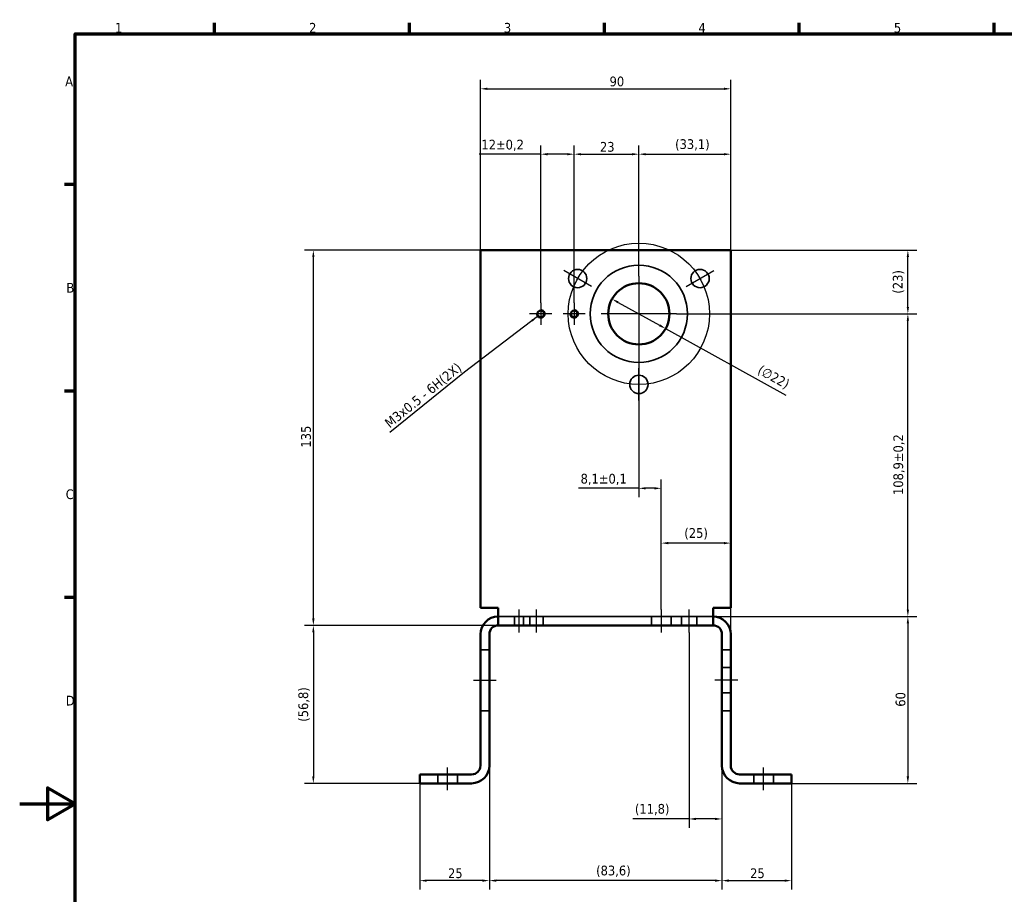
# Model space of a CAD drawing. Header units: millimetres. Extents: x 0 to 841, y 0 to 594.
# Tile 2 of 4: x 0 to 354, y 264 to 579. Entities that reach past the tile are written whole.
import ezdxf

# ---------------------------------------------------------------- set-up
doc = ezdxf.new("R2010")
doc.units = ezdxf.units.MM
for name, color, linetype, lineweight in [('Borda (ISO)', 7, 'Continuous', 70), ('Dimensão (ISO)', 7, 'Continuous', 25), ('Estreito visível (ISO)', 7, 'Continuous', 35), ('Linha de centro (ISO)', 7, 'Continuous', 25), ('Marca de centro (ISO)', 7, 'Continuous', 25), ('Oculto (ISO)', 7, 'Continuous', 35), ('Símbolo (ISO)', 7, 'Continuous', 25), ('Visível (ISO)', 7, 'Continuous', 50)]:
    doc.layers.add(name, color=color, linetype=linetype, lineweight=lineweight)
doc.styles.add('Texto da nota (ISO)', font='tahoma.ttf')
doc.dimstyles.new('Padrão (ISO)', dxfattribs={"dimtxt": 3.5, "dimasz": 2.5, "dimexe": 3.175, "dimexo": 0, "dimgap": 0.762, "dimtad": 1, "dimrnd": 1e-08, "dimzin": 0, "dimtxsty": 'Texto da nota (ISO)', "dimcen": 0.09, "dimdle": 10, "dimclrd": 256, "dimclre": 256, "dimclrt": 256, "dimazin": 0, "dimtfac": 1.001486, "dimtmove": 0, "dimatfit": 3, "dimfxl": 1, "dimtolj": 1, "dimtzin": 0, "dimlwd": -1, "dimlwe": -1, "dimarcsym": 0})
doc.dimstyles.new('Padrão (ISO)$7', dxfattribs={"dimtxt": 3.5, "dimasz": 2.5, "dimexe": 3.175, "dimexo": 0, "dimgap": 0.762, "dimtad": 1, "dimrnd": 1e-08, "dimzin": 0, "dimtxsty": 'Texto da nota (ISO)', "dimcen": 0.09, "dimdle": 10, "dimclrd": 256, "dimclre": 256, "dimclrt": 256, "dimazin": 0, "dimtfac": 1.001486, "dimtmove": 0, "dimatfit": 3, "dimfxl": 1, "dimtolj": 1, "dimtzin": 0, "dimlwd": -1, "dimlwe": -1, "dimarcsym": 0})

# ---------------------------------------------------------------- blocks, each defined once
blk = doc.blocks.new('Bordas Borda padrão')
at = {"layer": 'Borda (ISO)'}
for p, q in [((70.08, 574), (70.08, 577.9)), ((140.17, 574), (140.17, 577.9)), ((210.25, 574), (210.25, 577.9)), ((280.33, 574), (280.33, 577.9)), ((350.42, 574), (350.42, 577.9)), ((20, 519.75), (16.1, 519.75)), ((20, 445.5), (16.1, 445.5)), ((20, 371.25), (16.1, 371.25))]:
    blk.add_line(p, q, dxfattribs=at)
at = {"layer": 'Borda (ISO)', "flags": 128}
for points in [[(20, 20), (20, 574), (821, 574), (821, 20), (20, 20)], [(0, 297), (20, 297), (10, 302.77), (10, 291.23), (20, 297)]]:
    blk.add_lwpolyline(points, dxfattribs=at)
at = {"layer": 'Borda (ISO)', "char_height": 3.5, "attachment_point": 7, "style": 'Texto da nota (ISO)'}
for s, insert in [('1', (34.25, 574.4)), ('2', (104.06, 574.4)), ('3', (174.12, 574.33)), ('4', (244.07, 574.4)), ('5', (314.35, 574.33)), ('A', (16.36, 555.13)), ('B', (16.78, 480.88)), ('C', (16.56, 406.56)), ('D', (16.57, 332.38))]:
    blk.add_mtext(s, dxfattribs=dict(at, insert=insert))
blk = doc.blocks.new('*D5')
at = {"layer": 'Defpoints', "color": 0, "transparency": 16777216}
for p in [(105.59, 496.19), (165.7, 496.19), (172.07, 361.19)]:
    blk.add_point(p, dxfattribs=at)
at = {"layer": 'Dimensão (ISO)', "transparency": 16777216}
for p, q in [((165.7, 496.19), (102.42, 496.19)), ((105.59, 363.69), (105.59, 493.69)), ((172.07, 361.19), (102.42, 361.19))]:
    blk.add_line(p, q, dxfattribs=at)
for points in [[(105.18, 493.69), (106.01, 493.69), (105.59, 496.19)], [(105.18, 363.69), (106.01, 363.69), (105.59, 361.19)]]:
    blk.add_solid(points, dxfattribs=at)
at = {"layer": 'Dimensão (ISO)', "transparency": 16777216, "insert": (101.19, 425.14), "char_height": 3.5, "attachment_point": 1, "rotation": 90, "style": 'Texto da nota (ISO)'}
blk.add_mtext('\\A1;135', dxfattribs=at)
blk = doc.blocks.new('*D6')
at = {"layer": 'Defpoints', "color": 0, "transparency": 16777216}
for p in [(249.33, 364.38), (277.51, 304.38), (319.36, 304.38)]:
    blk.add_point(p, dxfattribs=at)
at = {"layer": 'Dimensão (ISO)', "transparency": 16777216}
for p, q in [((249.33, 364.38), (322.54, 364.38)), ((319.36, 361.88), (319.36, 306.88)), ((277.51, 304.38), (322.54, 304.38))]:
    blk.add_line(p, q, dxfattribs=at)
for points in [[(318.94, 361.88), (319.78, 361.88), (319.36, 364.38)], [(318.94, 306.88), (319.78, 306.88), (319.36, 304.38)]]:
    blk.add_solid(points, dxfattribs=at)
at = {"layer": 'Dimensão (ISO)', "transparency": 16777216, "insert": (314.96, 331.95), "char_height": 3.5, "attachment_point": 1, "rotation": 90, "style": 'Texto da nota (ISO)'}
blk.add_mtext('\\A1;60', dxfattribs=at)
blk = doc.blocks.new('*D7')
at = {"layer": 'Defpoints', "color": 0, "transparency": 16777216}
for p in [(236.13, 473.26), (319.36, 473.26), (249.33, 364.38)]:
    blk.add_point(p, dxfattribs=at)
at = {"layer": 'Dimensão (ISO)', "transparency": 16777216}
for p, q in [((236.13, 473.26), (322.54, 473.26)), ((319.36, 366.88), (319.36, 470.76)), ((249.33, 364.38), (322.54, 364.38))]:
    blk.add_line(p, q, dxfattribs=at)
for points in [[(318.94, 470.76), (319.78, 470.76), (319.36, 473.26)], [(318.94, 366.88), (319.78, 366.88), (319.36, 364.38)]]:
    blk.add_solid(points, dxfattribs=at)
at = {"layer": 'Dimensão (ISO)', "transparency": 16777216, "insert": (314.15, 408.09), "char_height": 3.5, "attachment_point": 1, "rotation": 90, "style": 'Texto da nota (ISO)'}
blk.add_mtext('\\A1;108,9{\\H3.5052;±0,2}', dxfattribs=at)
blk = doc.blocks.new('*D8')
at = {"layer": 'Defpoints', "color": 0, "transparency": 16777216}
for p in [(255.7, 530.67), (255.7, 496.19), (222.63, 486.76)]:
    blk.add_point(p, dxfattribs=at)
at = {"layer": 'Dimensão (ISO)', "transparency": 16777216}
for p, q in [((222.63, 486.76), (222.63, 533.84)), ((255.7, 496.19), (255.7, 533.84)), ((225.13, 530.67), (253.2, 530.67))]:
    blk.add_line(p, q, dxfattribs=at)
for points in [[(225.13, 531.08), (225.13, 530.25), (222.63, 530.67)], [(253.2, 531.08), (253.2, 530.25), (255.7, 530.67)]]:
    blk.add_solid(points, dxfattribs=at)
at = {"layer": 'Dimensão (ISO)', "transparency": 16777216, "insert": (235.67, 536.05), "char_height": 3.5, "attachment_point": 1, "style": 'Texto da nota (ISO)'}
blk.add_mtext('\\A1;(33,1)', dxfattribs=at)
blk = doc.blocks.new('*D9')
at = {"layer": 'Defpoints', "color": 0, "transparency": 16777216}
for p in [(222.63, 459.76), (222.63, 410.5), (230.7, 366.88)]:
    blk.add_point(p, dxfattribs=at)
at = {"layer": 'Dimensão (ISO)', "transparency": 16777216}
for p, q in [((222.63, 459.76), (222.63, 407.33)), ((230.7, 366.88), (230.7, 413.68)), ((222.63, 410.5), (200.92, 410.5)), ((228.2, 410.5), (225.13, 410.5))]:
    blk.add_line(p, q, dxfattribs=at)
for points in [[(225.13, 410.92), (225.13, 410.08), (222.63, 410.5)], [(228.2, 410.92), (228.2, 410.08), (230.7, 410.5)]]:
    blk.add_solid(points, dxfattribs=at)
at = {"layer": 'Dimensão (ISO)', "transparency": 16777216, "insert": (201.68, 415.71), "char_height": 3.5, "attachment_point": 1, "style": 'Texto da nota (ISO)'}
blk.add_mtext('\\A1;8,1{\\H3.5052;±0,1}', dxfattribs=at)
blk = doc.blocks.new('*D10')
at = {"layer": 'Defpoints', "color": 0, "transparency": 16777216}
for p in [(255.7, 554.19), (165.7, 496.19), (255.7, 496.19)]:
    blk.add_point(p, dxfattribs=at)
at = {"layer": 'Dimensão (ISO)', "transparency": 16777216}
for p, q in [((165.7, 496.19), (165.7, 557.37)), ((255.7, 496.19), (255.7, 557.37)), ((168.2, 554.19), (253.2, 554.19))]:
    blk.add_line(p, q, dxfattribs=at)
for points in [[(168.2, 554.61), (168.2, 553.78), (165.7, 554.19)], [(253.2, 554.61), (253.2, 553.78), (255.7, 554.19)]]:
    blk.add_solid(points, dxfattribs=at)
at = {"layer": 'Dimensão (ISO)', "transparency": 16777216, "insert": (212.1, 558.6), "char_height": 3.5, "attachment_point": 1, "style": 'Texto da nota (ISO)'}
blk.add_mtext('\\A1;90', dxfattribs=at)
blk = doc.blocks.new('*D11')
at = {"layer": 'Defpoints', "color": 0, "transparency": 16777216}
for p in [(168.88, 310.75), (252.51, 310.75), (168.88, 269.39)]:
    blk.add_point(p, dxfattribs=at)
at = {"layer": 'Dimensão (ISO)', "transparency": 16777216}
for p, q in [((168.88, 310.75), (168.88, 266.22)), ((252.51, 310.75), (252.51, 266.22)), ((250.01, 269.39), (171.38, 269.39))]:
    blk.add_line(p, q, dxfattribs=at)
for points in [[(171.38, 269.81), (171.38, 268.97), (168.88, 269.39)], [(250.01, 269.81), (250.01, 268.97), (252.51, 269.39)]]:
    blk.add_solid(points, dxfattribs=at)
at = {"layer": 'Dimensão (ISO)', "transparency": 16777216, "insert": (207.27, 274.78), "char_height": 3.5, "attachment_point": 1, "style": 'Texto da nota (ISO)'}
blk.add_mtext('\\A1;(83,6)', dxfattribs=at)
blk = doc.blocks.new('*D12')
at = {"layer": 'Defpoints', "color": 0, "transparency": 16777216}
for p in [(168.88, 310.75), (143.88, 304.38), (143.88, 269.39)]:
    blk.add_point(p, dxfattribs=at)
at = {"layer": 'Dimensão (ISO)', "transparency": 16777216}
for p, q in [((168.88, 310.75), (168.88, 266.22)), ((143.88, 304.38), (143.88, 266.22)), ((166.38, 269.39), (146.38, 269.39))]:
    blk.add_line(p, q, dxfattribs=at)
for points in [[(146.38, 269.81), (146.38, 268.97), (143.88, 269.39)], [(166.38, 269.81), (166.38, 268.97), (168.88, 269.39)]]:
    blk.add_solid(points, dxfattribs=at)
at = {"layer": 'Dimensão (ISO)', "transparency": 16777216, "insert": (154.01, 273.8), "char_height": 3.5, "attachment_point": 1, "style": 'Texto da nota (ISO)'}
blk.add_mtext('\\A1;25', dxfattribs=at)
blk = doc.blocks.new('*D13')
at = {"layer": 'Defpoints', "color": 0, "transparency": 16777216}
for p in [(252.51, 310.75), (277.51, 304.38), (277.51, 269.39)]:
    blk.add_point(p, dxfattribs=at)
at = {"layer": 'Dimensão (ISO)', "transparency": 16777216}
for p, q in [((252.51, 310.75), (252.51, 266.22)), ((277.51, 304.38), (277.51, 266.22)), ((255.01, 269.39), (275.01, 269.39))]:
    blk.add_line(p, q, dxfattribs=at)
for points in [[(255.01, 269.81), (255.01, 268.97), (252.51, 269.39)], [(275.01, 269.81), (275.01, 268.97), (277.51, 269.39)]]:
    blk.add_solid(points, dxfattribs=at)
at = {"layer": 'Dimensão (ISO)', "transparency": 16777216, "insert": (262.64, 273.8), "char_height": 3.5, "attachment_point": 1, "style": 'Texto da nota (ISO)'}
blk.add_mtext('\\A1;25', dxfattribs=at)
blk = doc.blocks.new('*D31')
at = {"layer": 'Defpoints', "color": 0, "transparency": 16777216}
for p in [(240.7, 358.69), (252.51, 310.75), (252.51, 291.58)]:
    blk.add_point(p, dxfattribs=at)
at = {"layer": 'Dimensão (ISO)', "transparency": 16777216}
for p, q in [((240.7, 358.69), (240.7, 288.4)), ((252.51, 310.75), (252.51, 288.4)), ((240.7, 291.58), (220.46, 291.58)), ((250.01, 291.58), (243.2, 291.58))]:
    blk.add_line(p, q, dxfattribs=at)
for points in [[(243.2, 291.99), (243.2, 291.16), (240.7, 291.58)], [(250.01, 291.99), (250.01, 291.16), (252.51, 291.58)]]:
    blk.add_solid(points, dxfattribs=at)
at = {"layer": 'Dimensão (ISO)', "transparency": 16777216, "insert": (221.22, 296.97), "char_height": 3.5, "attachment_point": 1, "style": 'Texto da nota (ISO)'}
blk.add_mtext('\\A1;(11,8)', dxfattribs=at)
blk = doc.blocks.new('*D47')
at = {"layer": 'Defpoints', "color": 0, "transparency": 16777216}
for p in [(255.7, 496.19), (319.36, 496.19), (236.13, 473.26)]:
    blk.add_point(p, dxfattribs=at)
at = {"layer": 'Dimensão (ISO)', "transparency": 16777216}
for p, q in [((255.7, 496.19), (322.54, 496.19)), ((319.36, 475.76), (319.36, 493.69)), ((236.13, 473.26), (322.54, 473.26))]:
    blk.add_line(p, q, dxfattribs=at)
for points in [[(318.94, 493.69), (319.78, 493.69), (319.36, 496.19)], [(318.94, 475.76), (319.78, 475.76), (319.36, 473.26)]]:
    blk.add_solid(points, dxfattribs=at)
at = {"layer": 'Dimensão (ISO)', "transparency": 16777216, "insert": (313.97, 480.51), "char_height": 3.5, "attachment_point": 1, "rotation": 90, "style": 'Texto da nota (ISO)'}
blk.add_mtext('\\A1;(23)', dxfattribs=at)
blk = doc.blocks.new('*D65')
at = {"layer": 'Defpoints', "color": 0, "transparency": 16777216}
for p in [(222.63, 530.67), (222.63, 486.76), (199.37, 477.25)]:
    blk.add_point(p, dxfattribs=at)
at = {"layer": 'Dimensão (ISO)', "transparency": 16777216}
for p, q in [((199.37, 477.25), (199.37, 533.84)), ((222.63, 486.76), (222.63, 533.84)), ((201.87, 530.67), (220.13, 530.67))]:
    blk.add_line(p, q, dxfattribs=at)
for points in [[(201.87, 531.08), (201.87, 530.25), (199.37, 530.67)], [(220.13, 531.08), (220.13, 530.25), (222.63, 530.67)]]:
    blk.add_solid(points, dxfattribs=at)
at = {"layer": 'Dimensão (ISO)', "transparency": 16777216, "insert": (208.64, 535.07), "char_height": 3.5, "attachment_point": 1, "style": 'Texto da nota (ISO)'}
blk.add_mtext('\\A1;23', dxfattribs=at)
blk = doc.blocks.new('*D66')
at = {"layer": 'Defpoints', "color": 0, "transparency": 16777216}
for p in [(187.37, 530.67), (187.37, 477.25), (199.37, 477.25)]:
    blk.add_point(p, dxfattribs=at)
at = {"layer": 'Dimensão (ISO)', "transparency": 16777216}
for p, q in [((187.37, 477.25), (187.37, 533.84)), ((199.37, 477.25), (199.37, 533.84)), ((187.37, 530.67), (165.24, 530.67)), ((196.87, 530.67), (189.87, 530.67))]:
    blk.add_line(p, q, dxfattribs=at)
for points in [[(189.87, 531.08), (189.87, 530.25), (187.37, 530.67)], [(196.87, 531.08), (196.87, 530.25), (199.37, 530.67)]]:
    blk.add_solid(points, dxfattribs=at)
at = {"layer": 'Dimensão (ISO)', "transparency": 16777216, "insert": (166.01, 535.88), "char_height": 3.5, "attachment_point": 1, "style": 'Texto da nota (ISO)'}
blk.add_mtext('\\A1;12{\\H3.5052;±0,2}', dxfattribs=at)
blk = doc.blocks.new('*D67')
at = {"layer": 'Defpoints', "color": 0, "transparency": 16777216}
for p in [(172.07, 361.19), (105.59, 304.38), (143.88, 304.38)]:
    blk.add_point(p, dxfattribs=at)
at = {"layer": 'Dimensão (ISO)', "transparency": 16777216}
for p, q in [((172.07, 361.19), (102.42, 361.19)), ((105.59, 358.69), (105.59, 306.88)), ((143.88, 304.38), (102.42, 304.38))]:
    blk.add_line(p, q, dxfattribs=at)
for points in [[(105.18, 358.69), (106.01, 358.69), (105.59, 361.19)], [(105.18, 306.88), (106.01, 306.88), (105.59, 304.38)]]:
    blk.add_solid(points, dxfattribs=at)
at = {"layer": 'Dimensão (ISO)', "transparency": 16777216, "insert": (100.21, 326.53), "char_height": 3.5, "attachment_point": 1, "rotation": 90, "style": 'Texto da nota (ISO)'}
blk.add_mtext('\\A1;(56,8)', dxfattribs=at)
blk = doc.blocks.new('*D69')
at = {"layer": 'Defpoints', "color": 0, "transparency": 16777216}
for p in [(213.01, 478.58), (232.26, 467.93)]:
    blk.add_point(p, dxfattribs=at)
at = {"layer": 'Dimensão (ISO)', "transparency": 16777216}
for p, q in [((215.19, 477.37), (230.07, 469.14)), ((232.26, 467.93), (275.47, 444.05))]:
    blk.add_line(p, q, dxfattribs=at)
for points in [[(215.39, 477.73), (214.99, 477), (213.01, 478.58)], [(230.27, 469.51), (229.87, 468.78), (232.26, 467.93)]]:
    blk.add_solid(points, dxfattribs=at)
at = {"layer": 'Dimensão (ISO)', "transparency": 16777216, "insert": (266.7, 455.05), "char_height": 3.5, "attachment_point": 1, "rotation": 331.0658, "style": 'Texto da nota (ISO)'}
blk.add_mtext('\\A1;(∅22)', dxfattribs=at)
blk = doc.blocks.new('*D70')
at = {"layer": 'Defpoints', "color": 0, "transparency": 16777216}
for p in [(230.7, 390.79), (230.7, 366.88), (255.7, 358.01)]:
    blk.add_point(p, dxfattribs=at)
at = {"layer": 'Dimensão (ISO)', "transparency": 16777216}
for p, q in [((230.7, 366.88), (230.7, 393.96)), ((255.7, 358.01), (255.7, 393.96)), ((253.2, 390.79), (233.2, 390.79))]:
    blk.add_line(p, q, dxfattribs=at)
for points in [[(233.2, 391.2), (233.2, 390.37), (230.7, 390.79)], [(253.2, 391.2), (253.2, 390.37), (255.7, 390.79)]]:
    blk.add_solid(points, dxfattribs=at)
at = {"layer": 'Dimensão (ISO)', "transparency": 16777216, "insert": (238.98, 396.18), "char_height": 3.5, "attachment_point": 1, "style": 'Texto da nota (ISO)'}
blk.add_mtext('\\A1;(25)', dxfattribs=at)

msp = doc.modelspace()

# ---------------------------------------------------------------- linework, layer by layer
at = {"layer": 'Estreito visível (ISO)'}
for centre in [(187.369, 473.255), (199.369, 473.255)]:
    msp.add_arc(centre, 1.5, 170, 80, dxfattribs=at)
at = {"layer": 'Linha de centro (ISO)', "linetype": 'Continuous'}
for p, q in [((179.571, 358.695), (179.571, 366.88)), ((185.821, 358.695), (185.821, 366.88)), ((230.696, 366.88), (230.696, 358.695)), ((240.696, 358.695), (240.696, 366.88)), ((163.196, 341.448), (171.381, 341.448)), ((258.196, 341.491), (250.011, 341.491)), ((153.881, 301.88), (153.881, 310.065)), ((267.511, 301.88), (267.511, 310.065))]:
    msp.add_line(p, q, dxfattribs=at)
msp.add_circle((222.632, 473.255), 25.4, dxfattribs=at)
at = {"layer": 'Marca de centro (ISO)', "linetype": 'Continuous'}
for p, q in [((205.658, 483.055), (195.612, 488.855)), ((239.606, 483.055), (249.652, 488.855)), ((222.632, 486.755), (222.632, 459.755)), ((187.369, 477.255), (187.369, 469.255)), ((199.369, 477.255), (199.369, 469.255)), ((191.369, 473.255), (183.369, 473.255)), ((203.369, 473.255), (195.369, 473.255)), ((236.132, 473.255), (209.132, 473.255)), ((222.632, 442.055), (222.632, 453.655))]:
    msp.add_line(p, q, dxfattribs=at)
at = {"layer": 'Oculto (ISO)'}
for p, q in [((172.066, 364.38), (249.326, 364.38)), ((177.946, 361.195), (177.946, 364.38)), ((181.196, 364.38), (181.196, 361.195)), ((183.446, 361.195), (183.446, 364.38)), ((188.196, 364.38), (188.196, 361.195)), ((227.196, 364.38), (227.196, 361.195)), ((234.196, 364.38), (234.196, 361.195)), ((237.946, 361.195), (237.946, 364.38)), ((243.446, 361.195), (243.446, 364.38)), ((165.696, 352.448), (168.881, 352.448)), ((165.696, 352.425), (168.881, 352.425)), ((255.696, 352.448), (252.511, 352.448)), ((255.696, 352.425), (252.511, 352.425)), ((255.696, 345.991), (252.511, 345.991)), ((255.696, 336.991), (252.511, 336.991)), ((165.696, 330.448), (168.881, 330.448)), ((165.696, 330.425), (168.881, 330.425)), ((255.696, 330.448), (252.511, 330.448)), ((255.696, 330.425), (252.511, 330.425)), ((150.381, 304.38), (150.381, 307.565)), ((157.381, 304.38), (157.381, 307.565)), ((264.011, 304.38), (264.011, 307.565)), ((271.011, 304.38), (271.011, 307.565))]:
    msp.add_line(p, q, dxfattribs=at)
for centre, radius in [((200.635, 485.955), 3.3), ((222.632, 473.255), 17.5), ((244.629, 485.955), 3.3), ((222.632, 447.855), 3.3)]:
    msp.add_circle(centre, radius, dxfattribs=at)
at = {"layer": 'Visível (ISO)'}
for p, q in [((165.696, 367.565), (165.696, 496.195)), ((165.696, 496.195), (255.696, 496.195)), ((255.696, 496.195), (255.696, 367.565)), ((165.696, 367.565), (172.066, 367.565)), ((172.066, 361.195), (172.066, 367.565)), ((249.326, 367.565), (255.696, 367.565)), ((249.326, 367.565), (249.326, 361.195)), ((249.326, 361.195), (172.066, 361.195)), ((165.696, 358.01), (165.696, 310.75)), ((168.881, 310.75), (168.881, 358.01)), ((252.511, 310.75), (252.511, 358.01)), ((255.696, 310.75), (255.696, 358.01)), ((143.881, 307.565), (162.511, 307.565)), ((143.881, 307.565), (143.881, 304.38)), ((277.511, 307.565), (258.881, 307.565)), ((277.511, 307.565), (277.511, 304.38)), ((143.881, 304.38), (162.511, 304.38)), ((258.881, 304.38), (277.511, 304.38))]:
    msp.add_line(p, q, dxfattribs=at)
for centre, radius in [((222.632, 473.255), 11), ((187.369, 473.255), 1.23), ((199.369, 473.255), 1.23)]:
    msp.add_circle(centre, radius, dxfattribs=at)
for centre, radius, start, end in [((172.066, 358.01), 6.37, 90, 180), ((172.066, 358.01), 3.185, 90, 180), ((249.326, 358.01), 6.37, 0, 90), ((249.326, 358.01), 3.185, 0, 90), ((162.511, 310.75), 6.37, 270, 0), ((162.511, 310.75), 3.185, 270, 0), ((258.881, 310.75), 6.37, 180, 270), ((258.881, 310.75), 3.185, 180, 270)]:
    msp.add_arc(centre, radius, start, end, dxfattribs=at)

# ---------------------------------------------------------------- block references
msp.add_blockref('Bordas Borda padrão', (0, 0))

# ---------------------------------------------------------------- texts
at = {"layer": 'Símbolo (ISO)', "insert": (159.633, 452.755), "char_height": 3.5, "width": 35.51902, "attachment_point": 9, "rotation": 39.04488, "line_spacing_factor": 0.6125, "style": 'Texto da nota (ISO)'}
msp.add_mtext('{M3x0.5 - 6H(2X)}', dxfattribs=at)

# ---------------------------------------------------------------- dimensions: what is measured, and where the dimension line sits
at = {"layer": 'Dimensão (ISO)'}
for base, p1, p2, picture, middle in [((255.696, 554.195), (165.696, 496.195), (255.696, 496.195), '*D10', (214.549, 554.195)), ((143.881, 269.391), (168.881, 310.75), (143.881, 304.38), '*D12', (156.381, 269.391))]:
    dim = msp.add_linear_dim(base=base, p1=p1, p2=p2, dimstyle='Padrão (ISO)', override={"dimgap": 0.762, "dimdec": 0, "dimtol": 0, "dimlim": 0, "dimtp": 0, "dimtm": 0, "dimtdec": 2, "dimtofl": 0, "dimatfit": 1}, dxfattribs=at)
    dim.commit()
    dim.dimension.update_dxf_attribs({"geometry": picture, "text_midpoint": middle, "dimtype": 160})
for base, p1, p2, angle, override, picture, middle in [((187.369, 530.666), (199.369, 477.255), (187.369, 477.255), 180, {"dimgap": 0.762, "dimdec": 0, "dimtol": 1, "dimlim": 0, "dimtp": 0.2, "dimtm": 0.2, "dimtdec": 1, "dimtofl": 0, "dimatfit": 2}, '*D66', (173.379, 530.666)), ((222.632, 530.666), (199.369, 477.255), (222.632, 486.755), 180, {"dimgap": 0.762, "dimdec": 0, "dimtol": 0, "dimlim": 0, "dimtp": 0, "dimtm": 0, "dimtdec": 2, "dimtofl": 0, "dimatfit": 1}, '*D65', (211.001, 530.666)), ((105.593, 496.195), (172.066, 361.195), (165.696, 496.195), 90, {"dimgap": 0.762, "dimdec": 0, "dimtol": 0, "dimlim": 0, "dimtp": 0, "dimtm": 0, "dimtdec": 2, "dimtofl": 0, "dimatfit": 1}, '*D5', (105.593, 428.695)), ((319.361, 473.255), (249.326, 364.38), (236.132, 473.255), 270, {"dimgap": 0.762, "dimdec": 1, "dimtol": 1, "dimlim": 0, "dimtp": 0.2, "dimtm": 0.2, "dimtdec": 1, "dimtofl": 0, "dimatfit": 1}, '*D7', (319.361, 418.818)), ((222.632, 410.501), (230.696, 366.88), (222.632, 459.755), 180, {"dimgap": 0.762, "dimdec": 1, "dimtol": 1, "dimlim": 0, "dimtp": 0.1, "dimtm": 0.1, "dimtdec": 1, "dimtofl": 0, "dimatfit": 2}, '*D9', (209.867, 410.501)), ((319.361, 304.38), (249.326, 364.38), (277.511, 304.38), 270, {"dimgap": 0.762, "dimdec": 0, "dimtol": 0, "dimlim": 0, "dimtp": 0, "dimtm": 0, "dimtdec": 2, "dimtofl": 0, "dimatfit": 1}, '*D6', (319.361, 334.38)), ((277.511, 269.391), (252.511, 310.75), (277.511, 304.38), 180, {"dimgap": 0.762, "dimdec": 0, "dimtol": 0, "dimlim": 0, "dimtp": 0, "dimtm": 0, "dimtdec": 2, "dimtofl": 0, "dimatfit": 1}, '*D13', (265.011, 269.391))]:
    dim = msp.add_linear_dim(base=base, p1=p1, p2=p2, angle=angle, dimstyle='Padrão (ISO)', override=override, dxfattribs=at)
    dim.commit()
    dim.dimension.update_dxf_attribs({"geometry": picture, "text_midpoint": middle, "dimtype": 160})
for base, p1, p2, angle, override, picture, middle in [((255.696, 530.666), (222.632, 486.755), (255.696, 496.195), 180, {"dimgap": 0.762, "dimdec": 1, "dimtol": 0, "dimlim": 0, "dimtp": 0, "dimtm": 0, "dimtdec": 2, "dimtofl": 0, "dimatfit": 1}, '*D8', (241.932, 530.666)), ((319.361, 496.195), (236.132, 473.255), (255.696, 496.195), 90, {"dimgap": 0.762, "dimdec": 0, "dimtol": 0, "dimlim": 0, "dimtp": 0, "dimtm": 0, "dimtdec": 2, "dimtofl": 0, "dimatfit": 1}, '*D47', (319.361, 484.725)), ((105.593, 304.38), (172.066, 361.195), (143.881, 304.38), 90, {"dimgap": 0.762, "dimdec": 1, "dimtol": 0, "dimlim": 0, "dimtp": 0, "dimtm": 0, "dimtdec": 2, "dimtofl": 0, "dimatfit": 1}, '*D67', (105.593, 332.787))]:
    dim = msp.add_linear_dim(base=base, p1=p1, p2=p2, angle=angle, text='(<>)', dimstyle='Padrão (ISO)', override=override, dxfattribs=at)
    dim.commit()
    dim.dimension.update_dxf_attribs({"geometry": picture, "text_midpoint": middle, "dimtype": 160})
dim = msp.add_diameter_dim_2p(p1=(213.005, 478.577), p2=(232.259, 467.933), text='(<>)', dimstyle='Padrão (ISO)', override={"dimgap": 0.762, "dimdec": 0, "dimlfac": 1, "dimtol": 0, "dimlim": 0, "dimtp": 0, "dimtm": 0, "dimtdec": 2, "dimatfit": 2}, dxfattribs=at)
dim.commit()
dim.dimension.update_dxf_attribs({"geometry": '*D69', "text_midpoint": (269.45, 447.374), "dimtype": 163})
for base, p1, p2, override, picture, middle in [((230.696, 390.787), (255.696, 358.01), (230.696, 366.88), {"dimgap": 0.762, "dimdec": 0, "dimtol": 0, "dimlim": 0, "dimtp": 0, "dimtm": 0, "dimtdec": 2, "dimtofl": 0, "dimatfit": 1}, '*D70', (243.196, 390.787)), ((252.511, 291.577), (240.696, 358.695), (252.511, 310.75), {"dimgap": 0.762, "dimdec": 1, "dimtol": 0, "dimlim": 0, "dimtp": 0, "dimtm": 0, "dimtdec": 2, "dimtofl": 0, "dimatfit": 2}, '*D31', (227.478, 291.577)), ((168.881, 269.391), (252.511, 310.75), (168.881, 310.75), {"dimgap": 0.762, "dimdec": 1, "dimtol": 0, "dimlim": 0, "dimtp": 0, "dimtm": 0, "dimtdec": 2, "dimtofl": 0, "dimatfit": 1}, '*D11', (213.534, 269.391))]:
    dim = msp.add_linear_dim(base=base, p1=p1, p2=p2, text='(<>)', dimstyle='Padrão (ISO)', override=override, dxfattribs=at)
    dim.commit()
    dim.dimension.update_dxf_attribs({"geometry": picture, "text_midpoint": middle, "dimtype": 160})

# ---------------------------------------------------------------- leaders
at = {"layer": 'Símbolo (ISO)', "annotation_type": 0, "has_hookline": 1, "hookline_direction": 1, "text_width": 34.57, "horizontal_direction": (0.776653, 0.629929, 0)}
msp.add_leader([(186.204, 472.31), (160, 452.302)], dimstyle='Padrão (ISO)$7', override={"dimgap": 0, "dimtad": 1}, dxfattribs=at)

doc.saveas('drawing.dxf')
